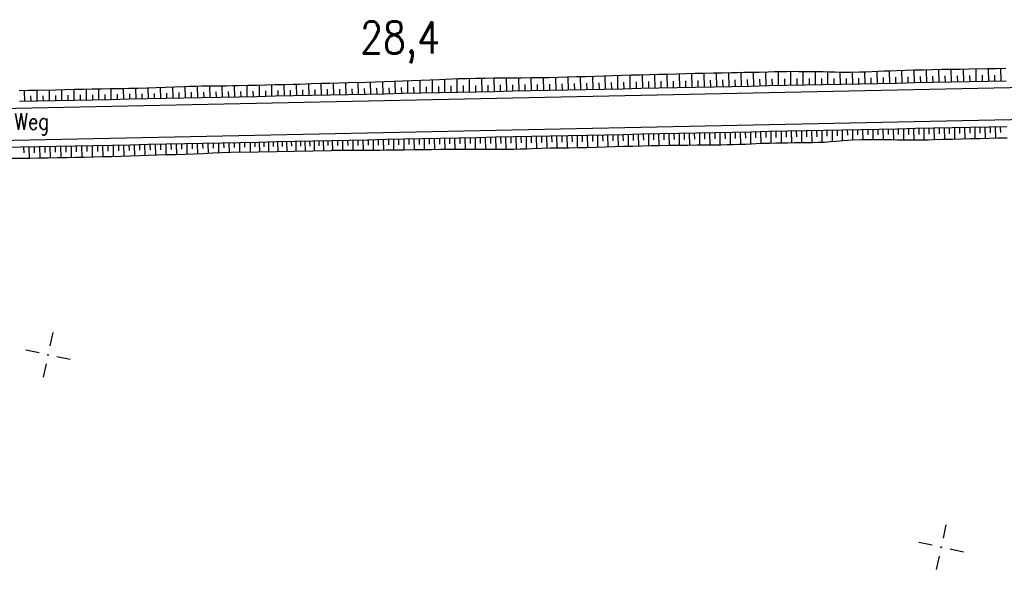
# Model space of a CAD drawing. Extents: x -134 to 1642, y -665 to 1050.
# Tile 16 of 88: x 330 to 438, y 74 to 136. Entities that reach past the tile are written whole.
import ezdxf

# ---------------------------------------------------------------- set-up
doc = ezdxf.new("R2010")
doc.units = 0
doc.header["$LTSCALE"] = 2
doc.header["$MEASUREMENT"] = 0
doc.linetypes.add('AUSGEZOGEN', pattern=[0])
doc.layers.get('0').update_dxf_attribs({"color": 8, "linetype": 'AUSGEZOGEN'})
for name, color, linetype in [('Bahnachse', 7, 'CONTINUOUS'), ('BOESCHG', 8, 'AUSGEZOGEN'), ('NETZ', 250, 'AUSGEZOGEN'), ('Rinne', 200, 'CONTINUOUS'), ('SCHRIFT', 8, 'AUSGEZOGEN'), ('Wegböschungen', 15, 'CONTINUOUS'), ('Wege', 15, 'CONTINUOUS')]:
    doc.layers.add(name, color=color, linetype=linetype)
doc.styles.add('ROMANS', font='romans.shx', dxfattribs={"width": 0.8})

# ---------------------------------------------------------------- blocks, each defined once
blk = doc.blocks.new('IKR')
at = {"color": 0}
for p, q in [((0, 1), (0, 2.5)), ((-2.5, 0), (-1, 0)), ((1, 0), (2.5, 0)), ((0, -2.5), (0, -1))]:
    blk.add_line(p, q, dxfattribs=at)
blk.add_circle((0, 0), 0.05, dxfattribs=at)
blk.add_point((0, 0), dxfattribs=at)

msp = doc.modelspace()

# ---------------------------------------------------------------- hatches: boundary and pattern name
at = {"layer": 'Rinne'}
h = msp.add_hatch(dxfattribs=at)
h.set_pattern_fill('ANSI31', color=256, scale=20, style=0)
edge = h.paths.add_edge_path()
edge.add_arc((275.37, -21751.93), 21947.71, 89.378358, 89.455583, ccw=False)
edge.add_arc((441.16, -6471.33), 6666.2, 89.238235, 89.378358, ccw=False)
edge.add_arc((-14330.57, -1117453.65), 1117746.73, 89.23636226, 89.23823456, ccw=False)
edge.add_arc((523.43, -3023.77), 3217.85, 89.20146, 89.23636, ccw=False)
edge.add_arc((555.12, -750.21), 944.08, 86.94729, 89.20146, ccw=False)
edge.add_arc((625.86, 576.33), 384.35, 266.9473, 270.4805)
edge.add_arc((580.86, 5941.8), 5750, 270.480512, 270.662384)
edge.add_arc((762.64, -9781.39), 9974.23, 90.524294, 90.662384, ccw=False)
edge.add_arc((2442.17, -193318.23), 193518.75, 90.5143653, 90.5242944, ccw=False)
edge.add_arc((253.38, 50487.94), 50297.24, 270.514366, 270.533841)
edge.add_arc((717.25, 703), 510.13, 270.5338, 270.6271)
edge.add_arc((-30540.74, 2856402.63), 2856380.83, 270.62712452, 270.62837112)
edge.add_arc((769.64, 1592.38), 1398.89, 270.62837, 270.99311)
edge.add_arc((599.07, 11432.09), 11240.07, 270.993107, 271.121779)
edge.add_arc((275.39, -21749.98), 21944.96, 89.378358, 89.455589, ccw=False)
edge.add_arc((441.15, -6472.29), 6666.37, 89.238234, 89.378358, ccw=False)
edge.add_arc((-14329.56, -1117377.59), 1117669.86, 89.23636219, 89.23823424, ccw=False)
edge.add_arc((523.4, -3025.41), 3218.7, 89.20148, 89.23636, ccw=False)
edge.add_arc((555.1, -751.15), 944.21, 86.94729, 89.20148, ccw=False)
edge.add_arc((625.85, 575.59), 384.41, 266.9473, 270.4805)
edge.add_arc((580.85, 5941.87), 5750.87, 270.480491, 270.662393)
edge.add_arc((762.68, -9785.5), 9977.54, 90.524293, 90.662393, ccw=False)
edge.add_arc((2442.71, -193377.72), 193577.45, 90.5143667, 90.5242933, ccw=False)
edge.add_arc((253.39, 50486.67), 50296.77, 270.514367, 270.533841)
edge.add_arc((717.26, 702.22), 510.15, 270.5338, 270.6271)
edge.add_arc((-30543.48, 2856652.63), 2856631.65, 270.62712453, 270.6283711)
edge.add_arc((769.65, 1591.7), 1399.01, 270.62837, 270.99311)
edge.add_arc((599.07, 11431.93), 11240.71, 270.993107, 271.121781)
h = msp.add_hatch(dxfattribs=at)
h.set_pattern_fill('ANSI31', color=256, scale=20, style=0)
edge = h.paths.add_edge_path()
edge.add_arc((639.26, -229.86), 468.99, 97.5604, 98.5249, ccw=False)
edge.add_arc((578.78, 225.82), 9.32, 90.7152, 97.5604, ccw=False)
edge.add_arc((667.45, -6877.29), 7112.98, 90.453858, 90.71516, ccw=False)
edge.add_arc((644.04, -3922.61), 4158.2, 90.1121, 90.45386, ccw=False)
edge.add_arc((2970.47, -1192978.7), 1193216.58, 90.10896587, 90.11210068, ccw=False)
edge.add_arc((709.22, -3986.09), 4221.82, 90.05626, 90.10897, ccw=False)
edge.add_line((705.08, 235.72), (793.28, 235.81))
edge.add_arc((682.62, 115104.43), 114868.68, 270.0551966, 270.0832469)
edge.add_arc((860.11, -7060.43), 7296.32, 89.971949, 90.083247, ccw=False)
edge.add_arc((863.68, 229.3), 6.58, 80.4991, 89.9719, ccw=False)
edge.add_arc((850.92, 153.04), 83.9, 77.8496, 80.4991, ccw=False)
edge.add_arc((867.52, 230.16), 5.01, 71.9057, 77.8496, ccw=False)
edge.add_arc((858.93, 203.87), 32.67, 69.5781, 71.9057, ccw=False)
edge.add_arc((639.26, -229.56), 469.49, 97.5604, 98.5287, ccw=False)
edge.add_arc((578.73, 226.53), 9.4, 90.714, 97.5604, ccw=False)
edge.add_arc((667.89, -6928.25), 7164.74, 90.453858, 90.714007, ccw=False)
edge.add_arc((644.03, -3915.11), 4151.5, 90.1121, 90.45386, ccw=False)
edge.add_arc((2972.64, -1194119.31), 1194357.98, 90.10896588, 90.11209795, ccw=False)
edge.add_arc((709.22, -3982), 4218.52, 90.05626, 90.10897, ccw=False)
edge.add_line((705.07, 236.52), (793.27, 236.61))
edge.add_arc((681.71, 116046.7), 115810.15, 270.0551967, 270.0829776)
edge.add_arc((860.34, -7298.99), 7535.67, 89.97407, 90.082978, ccw=False)
edge.add_arc((863.75, 229.96), 6.72, 80.4991, 89.9741, ccw=False)
edge.add_arc((850.57, 151.23), 86.54, 77.862, 80.4991, ccw=False)
edge.add_arc((867.68, 230.78), 5.18, 71.9057, 77.862, ccw=False)
edge.add_arc((858.87, 203.82), 33.54, 69.5666, 71.9057, ccw=False)

# ---------------------------------------------------------------- linework, layer by layer
at = {"layer": 'BOESCHG'}
msp.add_lwpolyline([(631.44, 176.35, -0.00161), (597.84, 175.6, 0.001441), (560.31, 174.78, 0.00226), (527.13, 173.81, -0.006727), (515.99, 173.58, -0.005941), (502.9, 173.65, 0.002244), (468.26, 174.08, 0.00081), (440.28, 174.25, -0.000922), (415.7, 174.41, -0.010798), (387.55, 175.25, 0.013812), (365.55, 175.78, 0.002298), (341.17, 175.58, 0.000746), (266.12, 174.5, 0.000036), (221.38, 173.78, 0.000236)], format="xyb", dxfattribs=at)
at = {"layer": 'Wegböschungen', "linetype": 'Continuous'}
for p, q in [((428.38, 129.01), (428.35, 130.4)), ((429.73, 129.04), (429.71, 130.43)), ((431.09, 129.07), (431.06, 130.46)), ((432.44, 129.1), (432.41, 130.49)), ((433.79, 129.12), (433.76, 130.51)), ((435.14, 129.15), (435.12, 130.53)), ((436.5, 129.18), (436.47, 130.55)), ((437.85, 129.21), (437.82, 130.57)), ((375.64, 127.91), (375.61, 129.33)), ((376.99, 127.94), (376.96, 129.39)), ((378.34, 127.97), (378.31, 129.45)), ((379.69, 128), (379.67, 129.49)), ((381.05, 128.03), (381.02, 129.51)), ((382.4, 128.05), (382.37, 129.52)), ((383.75, 128.08), (383.72, 129.53)), ((385.1, 128.11), (385.08, 129.55)), ((386.46, 128.14), (386.43, 129.56)), ((387.81, 128.17), (387.78, 129.57)), ((389.16, 128.19), (389.13, 129.6)), ((390.51, 128.22), (390.49, 129.64)), ((391.87, 128.25), (391.84, 129.69)), ((393.22, 128.28), (393.19, 129.73)), ((394.57, 128.31), (394.54, 129.77)), ((395.92, 128.34), (395.9, 129.81)), ((397.27, 128.36), (397.25, 129.85)), ((398.63, 128.39), (398.6, 129.89)), ((399.98, 128.42), (399.95, 129.92)), ((401.33, 128.45), (401.3, 129.95)), ((402.68, 128.48), (402.66, 129.98)), ((404.04, 128.5), (404.01, 130.02)), ((405.39, 128.53), (405.36, 130.05)), ((406.74, 128.56), (406.71, 130.08)), ((407.42, 128.57), (407.4, 129.34)), ((408.09, 128.59), (408.07, 130.12)), ((408.77, 128.6), (408.76, 129.37)), ((409.45, 128.62), (409.42, 130.14)), ((410.12, 128.63), (410.11, 129.39)), ((410.8, 128.65), (410.77, 130.16)), ((411.48, 128.66), (411.46, 129.42)), ((412.15, 128.67), (412.12, 130.19)), ((412.83, 128.69), (412.81, 129.45)), ((413.5, 128.7), (413.48, 130.23)), ((414.18, 128.72), (414.17, 129.48)), ((414.86, 128.73), (414.83, 130.25)), ((415.53, 128.74), (415.52, 129.49)), ((416.21, 128.76), (416.18, 130.24)), ((416.89, 128.77), (416.87, 129.5)), ((417.56, 128.79), (417.53, 130.23)), ((418.24, 128.8), (418.22, 129.51)), ((418.91, 128.81), (418.89, 130.21)), ((419.59, 128.83), (419.58, 129.51)), ((420.27, 128.84), (420.24, 130.18)), ((420.94, 128.86), (420.93, 129.51)), ((421.62, 128.87), (421.59, 130.17)), ((422.29, 128.88), (422.28, 129.53)), ((422.97, 128.9), (422.95, 130.2)), ((423.65, 128.91), (423.63, 129.57)), ((424.32, 128.93), (424.3, 130.26)), ((425, 128.94), (424.99, 129.61)), ((425.68, 128.96), (425.65, 130.31)), ((426.35, 128.97), (426.34, 129.65)), ((427.03, 128.98), (427, 130.36)), ((427.7, 129), (427.69, 129.69)), ((429.06, 129.03), (429.04, 129.72)), ((430.41, 129.05), (430.4, 129.75)), ((431.76, 129.08), (431.75, 129.78)), ((433.11, 129.11), (433.1, 129.8)), ((434.47, 129.14), (434.45, 129.83)), ((435.82, 129.17), (435.81, 129.86)), ((437.17, 129.19), (437.16, 129.88)), ((335.06, 127.07), (335.04, 128.25)), ((336.42, 127.1), (336.39, 128.28)), ((337.77, 127.12), (337.75, 128.31)), ((339.12, 127.15), (339.1, 128.34)), ((340.47, 127.18), (340.45, 128.37)), ((341.83, 127.21), (341.8, 128.38)), ((343.18, 127.24), (343.16, 128.4)), ((344.53, 127.27), (344.51, 128.44)), ((345.88, 127.29), (345.86, 128.49)), ((347.24, 127.32), (347.21, 128.54)), ((348.59, 127.35), (348.56, 128.59)), ((349.94, 127.38), (349.92, 128.64)), ((351.29, 127.41), (351.27, 128.66)), ((352.65, 127.43), (352.62, 128.66)), ((354, 127.46), (353.97, 128.69)), ((355.35, 127.49), (355.33, 128.72)), ((356.7, 127.52), (356.68, 128.75)), ((358.05, 127.55), (358.03, 128.78)), ((359.41, 127.58), (359.38, 128.81)), ((360.76, 127.6), (360.74, 128.85)), ((361.44, 127.62), (361.42, 128.25)), ((362.11, 127.63), (362.09, 128.9)), ((362.79, 127.65), (362.78, 128.28)), ((363.46, 127.66), (363.44, 128.94)), ((364.14, 127.67), (364.13, 128.32)), ((364.82, 127.69), (364.79, 128.97)), ((365.49, 127.7), (365.48, 128.35)), ((366.17, 127.72), (366.15, 129.01)), ((366.85, 127.73), (366.83, 128.38)), ((367.52, 127.74), (367.5, 129.05)), ((368.2, 127.76), (368.19, 128.41)), ((368.87, 127.77), (368.85, 129.08)), ((369.55, 127.79), (369.54, 128.44)), ((370.23, 127.8), (370.2, 129.12)), ((370.9, 127.81), (370.89, 128.48)), ((371.58, 127.83), (371.55, 129.17)), ((372.26, 127.84), (372.24, 128.52)), ((372.93, 127.86), (372.91, 129.23)), ((373.61, 127.87), (373.59, 128.56)), ((374.28, 127.88), (374.26, 129.28)), ((374.96, 127.9), (374.95, 128.6)), ((376.31, 127.93), (376.3, 128.64)), ((377.66, 127.96), (377.65, 128.69)), ((379.02, 127.98), (379, 128.73)), ((380.37, 128.01), (380.36, 128.75)), ((381.72, 128.04), (381.71, 128.78)), ((383.07, 128.07), (383.06, 128.8)), ((384.43, 128.1), (384.41, 128.82)), ((385.78, 128.12), (385.77, 128.84)), ((387.13, 128.15), (387.12, 128.86)), ((388.48, 128.18), (388.47, 128.88)), ((389.84, 128.21), (389.82, 128.92)), ((391.19, 128.24), (391.18, 128.95)), ((392.54, 128.27), (392.53, 128.99)), ((393.89, 128.29), (393.88, 129.02)), ((395.25, 128.32), (395.23, 129.05)), ((396.6, 128.35), (396.58, 129.09)), ((397.95, 128.38), (397.94, 129.12)), ((399.3, 128.41), (399.29, 129.16)), ((400.66, 128.43), (400.64, 129.19)), ((402.01, 128.46), (401.99, 129.21)), ((403.36, 128.49), (403.35, 129.25)), ((404.71, 128.52), (404.7, 129.28)), ((406.07, 128.55), (406.05, 129.31)), ((331.01, 126.98), (330.98, 128.16)), ((331.68, 127), (331.67, 127.59)), ((332.36, 127.01), (332.34, 128.19)), ((333.04, 127.03), (333.02, 127.62)), ((333.71, 127.04), (333.69, 128.22)), ((334.39, 127.05), (334.38, 127.64)), ((335.74, 127.08), (335.73, 127.67)), ((337.09, 127.11), (337.08, 127.7)), ((338.44, 127.14), (338.43, 127.73)), ((339.8, 127.17), (339.79, 127.76)), ((341.15, 127.19), (341.14, 127.79)), ((342.5, 127.22), (342.49, 127.81)), ((343.85, 127.25), (343.84, 127.83)), ((345.21, 127.28), (345.2, 127.87)), ((346.56, 127.31), (346.55, 127.91)), ((347.91, 127.34), (347.9, 127.95)), ((349.26, 127.36), (349.25, 127.99)), ((350.62, 127.39), (350.6, 128.02)), ((351.97, 127.42), (351.96, 128.04)), ((353.32, 127.45), (353.31, 128.06)), ((354.67, 127.48), (354.66, 128.09)), ((356.03, 127.5), (356.01, 128.12)), ((357.38, 127.53), (357.37, 128.15)), ((358.73, 127.56), (358.72, 128.18)), ((360.08, 127.59), (360.07, 128.21)), ((426.5, 123.97), (424.5, 123.93)), ((424.93, 123.94), (424.95, 122.77)), ((425.49, 123.95), (425.5, 123.36)), ((426.05, 123.96), (426.07, 122.77)), ((428.5, 124.01), (426.5, 123.97)), ((426.6, 123.97), (426.61, 123.37)), ((427.16, 123.98), (427.18, 122.75)), ((427.72, 124), (427.73, 123.37)), ((428.28, 124.01), (428.3, 122.74)), ((430.5, 124.05), (428.5, 124.01)), ((428.84, 124.02), (428.85, 123.38)), ((429.39, 124.03), (429.41, 122.75)), ((429.95, 124.04), (429.96, 123.41)), ((432.5, 124.1), (430.5, 124.05)), ((430.51, 124.05), (430.53, 122.78)), ((431.07, 124.07), (431.08, 123.43)), ((431.63, 124.08), (431.65, 122.81)), ((432.18, 124.09), (432.19, 123.46)), ((434.5, 124.14), (432.5, 124.1)), ((432.74, 124.1), (432.76, 122.83)), ((433.3, 124.11), (433.31, 123.48)), ((433.86, 124.12), (433.88, 122.86)), ((434.42, 124.14), (434.43, 123.5)), ((436.5, 124.18), (434.5, 124.14)), ((434.97, 124.15), (435, 122.89)), ((435.53, 124.16), (435.54, 123.53)), ((436.09, 124.17), (436.11, 122.91)), ((438.5, 124.22), (436.5, 124.18)), ((436.65, 124.18), (436.66, 123.55)), ((437.21, 124.19), (437.23, 122.94)), ((437.77, 124.21), (437.78, 123.58)), ((374.51, 122.89), (372.52, 122.85)), ((373.03, 122.86), (373.04, 122.27)), ((373.59, 122.87), (373.61, 121.68)), ((374.15, 122.88), (374.16, 122.28)), ((376.51, 122.93), (374.51, 122.89)), ((374.7, 122.89), (374.72, 121.69)), ((375.26, 122.9), (375.27, 122.3)), ((375.82, 122.92), (375.84, 121.71)), ((376.38, 122.93), (376.39, 122.32)), ((378.51, 122.97), (376.51, 122.93)), ((376.94, 122.94), (376.96, 121.72)), ((377.49, 122.95), (377.5, 122.34)), ((378.05, 122.96), (378.07, 121.73)), ((380.51, 123.01), (378.51, 122.97)), ((378.61, 122.97), (378.62, 122.36)), ((379.17, 122.99), (379.19, 121.74)), ((379.73, 123), (379.74, 122.37)), ((380.28, 123.01), (380.31, 121.74)), ((382.51, 123.06), (380.51, 123.01)), ((380.84, 123.02), (380.85, 122.38)), ((381.4, 123.03), (381.42, 121.74)), ((381.96, 123.04), (381.97, 122.39)), ((384.51, 123.1), (382.51, 123.06)), ((382.52, 123.06), (382.54, 121.74)), ((383.07, 123.07), (383.09, 122.4)), ((383.63, 123.08), (383.65, 121.73)), ((384.19, 123.09), (384.2, 122.41)), ((386.51, 123.14), (384.51, 123.1)), ((384.75, 123.1), (384.77, 121.74)), ((385.31, 123.11), (385.32, 122.44)), ((385.87, 123.12), (385.89, 121.78)), ((386.42, 123.14), (386.43, 122.47)), ((388.51, 123.18), (386.51, 123.14)), ((386.98, 123.15), (387, 121.82)), ((387.54, 123.16), (387.55, 122.5)), ((388.1, 123.17), (388.12, 121.85)), ((390.51, 123.22), (388.51, 123.18)), ((388.66, 123.18), (388.67, 122.52)), ((389.21, 123.19), (389.23, 121.87)), ((389.77, 123.21), (389.78, 122.54)), ((390.33, 123.22), (390.35, 121.89)), ((392.51, 123.26), (390.51, 123.22)), ((390.89, 123.23), (390.9, 122.56)), ((391.45, 123.24), (391.47, 121.9)), ((392, 123.25), (392.01, 122.58)), ((394.51, 123.3), (392.51, 123.26)), ((392.56, 123.26), (392.58, 121.92)), ((393.12, 123.28), (393.13, 122.6)), ((393.68, 123.29), (393.7, 121.95)), ((394.24, 123.3), (394.25, 122.63)), ((396.51, 123.35), (394.51, 123.3)), ((394.79, 123.31), (394.82, 121.98)), ((395.35, 123.32), (395.36, 122.66)), ((395.91, 123.33), (395.93, 122.02)), ((396.47, 123.35), (396.48, 122.69)), ((398.51, 123.39), (396.51, 123.35)), ((397.03, 123.36), (397.05, 122.05)), ((397.58, 123.37), (397.6, 122.72)), ((398.14, 123.38), (398.16, 122.09)), ((400.51, 123.43), (398.51, 123.39)), ((398.7, 123.39), (398.71, 122.75)), ((399.26, 123.4), (399.28, 122.11)), ((399.82, 123.42), (399.83, 122.77)), ((400.37, 123.43), (400.4, 122.13)), ((402.51, 123.47), (400.51, 123.43)), ((400.93, 123.44), (400.94, 122.79)), ((401.49, 123.45), (401.51, 122.15)), ((402.05, 123.46), (402.06, 122.81)), ((404.51, 123.51), (402.51, 123.47)), ((402.61, 123.47), (402.63, 122.17)), ((403.17, 123.49), (403.18, 122.83)), ((403.72, 123.5), (403.74, 122.19)), ((404.28, 123.51), (404.29, 122.85)), ((406.51, 123.55), (404.51, 123.51)), ((404.84, 123.52), (404.86, 122.2)), ((405.4, 123.53), (405.41, 122.87)), ((405.96, 123.54), (405.98, 122.22)), ((408.51, 123.6), (406.51, 123.55)), ((406.51, 123.55), (406.52, 122.89)), ((407.07, 123.57), (407.09, 122.22)), ((407.63, 123.58), (407.64, 122.9)), ((408.19, 123.59), (408.21, 122.23)), ((410.51, 123.64), (408.51, 123.6)), ((408.75, 123.6), (408.76, 122.92)), ((409.3, 123.61), (409.33, 122.27)), ((409.86, 123.62), (409.87, 122.96)), ((410.42, 123.64), (410.44, 122.32)), ((412.51, 123.68), (410.51, 123.64)), ((410.98, 123.65), (410.99, 123)), ((411.54, 123.66), (411.56, 122.37)), ((412.09, 123.67), (412.1, 123.03)), ((414.51, 123.72), (412.51, 123.68)), ((412.65, 123.68), (412.67, 122.4)), ((413.21, 123.69), (413.22, 123.05)), ((413.77, 123.71), (413.79, 122.42)), ((414.33, 123.72), (414.34, 123.07)), ((416.51, 123.76), (414.51, 123.72)), ((414.88, 123.73), (414.91, 122.44)), ((415.44, 123.74), (415.45, 123.1)), ((416, 123.75), (416.02, 122.46)), ((418.51, 123.8), (416.51, 123.76)), ((416.56, 123.76), (416.57, 123.12)), ((417.12, 123.78), (417.14, 122.47)), ((417.67, 123.79), (417.69, 123.13)), ((418.23, 123.8), (418.25, 122.5)), ((420.5, 123.85), (418.51, 123.8)), ((418.79, 123.81), (418.8, 123.17)), ((419.35, 123.82), (419.37, 122.57)), ((419.91, 123.83), (419.92, 123.23)), ((420.47, 123.85), (420.48, 122.67)), ((422.5, 123.89), (420.5, 123.85)), ((421.02, 123.86), (421.03, 123.28)), ((421.58, 123.87), (421.6, 122.74)), ((422.14, 123.88), (422.15, 123.32)), ((424.5, 123.93), (422.5, 123.89)), ((422.7, 123.89), (422.72, 122.77)), ((423.26, 123.9), (423.26, 123.34)), ((423.81, 123.92), (423.83, 122.77)), ((424.37, 123.93), (424.38, 123.35)), ((434.53, 122.88), (433.53, 122.85)), ((435.53, 122.9), (434.53, 122.88)), ((436.53, 122.92), (435.53, 122.9)), ((437.53, 122.95), (436.53, 122.92)), ((438.53, 122.98), (437.53, 122.95)), ((330.52, 121.97), (328.52, 121.93)), ((332.52, 122.01), (330.52, 121.97)), ((330.87, 121.98), (330.88, 121.36)), ((331.45, 121.99), (331.47, 120.75)), ((332.02, 122), (332.04, 121.38)), ((334.52, 122.06), (332.52, 122.01)), ((332.6, 122.02), (332.63, 120.77)), ((333.18, 122.03), (333.19, 121.4)), ((333.75, 122.04), (333.78, 120.79)), ((334.33, 122.05), (334.34, 121.43)), ((336.52, 122.1), (334.52, 122.06)), ((334.9, 122.06), (334.93, 120.82)), ((335.48, 122.08), (335.49, 121.45)), ((336.06, 122.09), (336.08, 120.84)), ((338.52, 122.14), (336.52, 122.1)), ((336.63, 122.1), (336.64, 121.48)), ((337.21, 122.11), (337.23, 120.87)), ((337.78, 122.12), (337.8, 121.5)), ((338.36, 122.14), (338.39, 120.89)), ((340.52, 122.18), (338.52, 122.14)), ((338.94, 122.15), (338.95, 121.52)), ((339.51, 122.16), (339.54, 120.91)), ((340.09, 122.17), (340.1, 121.55)), ((342.52, 122.22), (340.52, 122.18)), ((340.66, 122.18), (340.69, 120.94)), ((341.24, 122.2), (341.25, 121.57)), ((341.82, 122.21), (341.84, 120.97)), ((342.39, 122.22), (342.41, 121.61)), ((344.52, 122.26), (342.52, 122.22)), ((342.97, 122.23), (342.99, 121.01)), ((343.54, 122.24), (343.56, 121.64)), ((344.12, 122.26), (344.15, 121.05)), ((346.52, 122.31), (344.52, 122.26)), ((344.7, 122.27), (344.71, 121.67)), ((345.27, 122.28), (345.3, 121.09)), ((345.85, 122.29), (345.86, 121.7)), ((346.43, 122.3), (346.45, 121.13)), ((348.52, 122.35), (346.52, 122.31)), ((347, 122.32), (347.01, 121.73)), ((347.58, 122.33), (347.6, 121.16)), ((348.15, 122.34), (348.17, 121.76)), ((350.52, 122.39), (348.52, 122.35)), ((348.73, 122.35), (348.75, 121.2)), ((349.31, 122.36), (349.32, 121.79)), ((349.88, 122.38), (349.91, 121.24)), ((350.46, 122.39), (350.47, 121.83)), ((352.52, 122.43), (350.52, 122.39)), ((351.03, 122.4), (351.06, 121.29)), ((351.61, 122.41), (351.62, 121.86)), ((352.19, 122.42), (352.21, 121.33)), ((354.52, 122.47), (352.52, 122.43)), ((352.76, 122.44), (352.77, 121.9)), ((353.34, 122.45), (353.36, 121.38)), ((353.91, 122.46), (353.93, 121.93)), ((354.49, 122.47), (354.51, 121.43)), ((356.52, 122.51), (354.52, 122.47)), ((355.06, 122.48), (355.06, 122)), ((355.66, 122.5), (355.68, 121.45)), ((356.17, 122.51), (356.18, 122.02)), ((358.52, 122.56), (356.52, 122.51)), ((356.66, 122.52), (356.68, 121.47)), ((357.17, 122.53), (357.18, 122.03)), ((357.66, 122.54), (357.68, 121.49)), ((358.17, 122.55), (358.18, 122.05)), ((360.52, 122.6), (358.52, 122.56)), ((358.66, 122.56), (358.68, 121.51)), ((359.17, 122.57), (359.18, 122.06)), ((359.66, 122.58), (359.68, 121.53)), ((360.17, 122.59), (360.18, 122.08)), ((362.52, 122.64), (360.52, 122.6)), ((360.66, 122.6), (360.68, 121.55)), ((361.17, 122.61), (361.18, 122.1)), ((361.66, 122.62), (361.68, 121.57)), ((362.17, 122.63), (362.18, 122.11)), ((364.52, 122.68), (362.52, 122.64)), ((362.66, 122.64), (362.68, 121.59)), ((363.17, 122.65), (363.18, 122.13)), ((363.66, 122.66), (363.68, 121.61)), ((364.17, 122.67), (364.18, 122.15)), ((366.52, 122.72), (364.52, 122.68)), ((364.66, 122.68), (364.68, 121.63)), ((365.22, 122.69), (365.23, 122.16)), ((365.77, 122.71), (365.79, 121.63)), ((366.33, 122.72), (366.34, 122.17)), ((368.52, 122.76), (366.52, 122.72)), ((366.89, 122.73), (366.91, 121.62)), ((367.45, 122.74), (367.46, 122.18)), ((368.01, 122.75), (368.03, 121.61)), ((370.52, 122.81), (368.52, 122.76)), ((368.57, 122.76), (368.57, 122.19)), ((369.12, 122.78), (369.14, 121.62)), ((369.68, 122.79), (369.69, 122.21)), ((370.24, 122.8), (370.26, 121.64)), ((372.52, 122.85), (370.52, 122.81)), ((370.8, 122.81), (370.81, 122.23)), ((371.36, 122.82), (371.37, 121.66)), ((371.91, 122.83), (371.92, 122.25)), ((372.47, 122.85), (372.49, 121.67)), ((386.54, 121.8), (385.87, 121.78)), ((387.54, 121.83), (386.54, 121.8)), ((388.54, 121.86), (387.54, 121.83)), ((389.54, 121.88), (388.54, 121.86)), ((390.54, 121.89), (389.54, 121.88)), ((391.54, 121.9), (390.54, 121.89)), ((392.54, 121.92), (391.54, 121.9)), ((393.54, 121.94), (392.54, 121.92)), ((394.54, 121.97), (393.54, 121.94)), ((395.54, 122.01), (394.54, 121.97)), ((396.54, 122.04), (395.54, 122.01)), ((397.54, 122.07), (396.54, 122.04)), ((398.54, 122.1), (397.54, 122.07)), ((399.54, 122.12), (398.54, 122.1)), ((400.54, 122.13), (399.54, 122.12)), ((401.54, 122.15), (400.54, 122.13)), ((402.54, 122.17), (401.54, 122.15)), ((403.54, 122.18), (402.54, 122.17)), ((404.54, 122.2), (403.54, 122.18)), ((405.54, 122.21), (404.54, 122.2)), ((406.54, 122.22), (405.54, 122.21)), ((407.2, 122.22), (406.54, 122.22)), ((407.87, 122.23), (407.2, 122.22)), ((408.54, 122.24), (407.87, 122.23)), ((409.2, 122.26), (408.54, 122.24)), ((409.87, 122.29), (409.2, 122.26)), ((410.53, 122.32), (409.87, 122.29)), ((411.53, 122.37), (410.53, 122.32)), ((412.53, 122.4), (411.53, 122.37)), ((413.2, 122.41), (412.53, 122.4)), ((413.87, 122.42), (413.2, 122.41)), ((414.53, 122.43), (413.87, 122.42)), ((415.2, 122.45), (414.53, 122.43)), ((415.87, 122.46), (415.2, 122.45)), ((416.53, 122.47), (415.87, 122.46)), ((417.2, 122.47), (416.53, 122.47)), ((417.87, 122.48), (417.2, 122.47)), ((418.53, 122.51), (417.87, 122.48)), ((419.2, 122.55), (418.53, 122.51)), ((419.86, 122.61), (419.2, 122.55)), ((420.53, 122.67), (419.86, 122.61)), ((421.53, 122.74), (420.53, 122.67)), ((422.53, 122.77), (421.53, 122.74)), ((423.19, 122.77), (422.53, 122.77)), ((423.86, 122.77), (423.19, 122.77)), ((424.53, 122.77), (423.86, 122.77)), ((425.19, 122.77), (424.53, 122.77)), ((425.86, 122.77), (425.19, 122.77)), ((426.53, 122.76), (425.86, 122.77)), ((427.2, 122.75), (426.53, 122.76)), ((427.86, 122.74), (427.2, 122.75)), ((428.53, 122.74), (427.86, 122.74)), ((429.2, 122.75), (428.53, 122.74)), ((429.86, 122.76), (429.2, 122.75)), ((430.53, 122.78), (429.86, 122.76)), ((431.53, 122.81), (430.53, 122.78)), ((432.53, 122.83), (431.53, 122.81)), ((433.53, 122.85), (432.53, 122.83)), ((354.54, 121.43), (364.54, 121.63)), ((365.54, 121.63), (364.54, 121.63)), ((366.54, 121.63), (365.54, 121.63)), ((367.21, 121.62), (366.54, 121.63)), ((367.87, 121.62), (367.21, 121.62)), ((368.54, 121.61), (367.87, 121.62)), ((369.21, 121.62), (368.54, 121.61)), ((369.87, 121.63), (369.21, 121.62)), ((370.54, 121.65), (369.87, 121.63)), ((371.54, 121.66), (370.54, 121.65)), ((372.54, 121.67), (371.54, 121.66)), ((373.54, 121.68), (372.54, 121.67)), ((374.54, 121.69), (373.54, 121.68)), ((375.54, 121.7), (374.54, 121.69)), ((376.54, 121.71), (375.54, 121.7)), ((377.54, 121.73), (376.54, 121.71)), ((378.54, 121.74), (377.54, 121.73)), ((379.54, 121.74), (378.54, 121.74)), ((380.54, 121.74), (379.54, 121.74)), ((381.54, 121.74), (380.54, 121.74)), ((382.54, 121.74), (381.54, 121.74)), ((383.21, 121.73), (382.54, 121.74)), ((383.87, 121.73), (383.21, 121.73)), ((384.54, 121.74), (383.87, 121.73)), ((385.21, 121.75), (384.54, 121.74)), ((385.87, 121.78), (385.21, 121.75))]:
    msp.add_line(p, q, dxfattribs=at)
for points in [[(438.37, 130.58), (437.37, 130.57), (436.37, 130.55), (434.37, 130.52), (433.37, 130.5), (432.37, 130.48), (431.37, 130.47), (430.37, 130.45), (429.37, 130.43), (428.37, 130.4), (427.37, 130.37), (426.37, 130.33), (425.7, 130.31), (425.04, 130.29), (424.37, 130.26), (423.71, 130.23), (423.04, 130.2), (422.37, 130.18), (421.37, 130.17), (420.37, 130.17), (419.71, 130.19), (419.04, 130.2), (418.37, 130.22), (417.37, 130.23), (416.37, 130.24), (415.7, 130.24), (415.04, 130.25), (414.37, 130.24), (413.7, 130.23), (413.04, 130.22), (412.37, 130.2), (411.37, 130.17), (410.37, 130.15), (409.7, 130.14), (409.04, 130.13), (408.37, 130.12), (407.37, 130.1), (406.37, 130.07), (405.37, 130.05), (404.37, 130.03), (403.37, 130), (402.37, 129.98), (401.37, 129.95), (400.37, 129.93), (399.37, 129.91), (398.37, 129.88), (397.37, 129.85), (396.37, 129.82), (395.38, 129.79), (394.38, 129.76), (392.38, 129.7), (391.38, 129.67), (390.38, 129.64), (389.38, 129.61), (388.38, 129.58), (387.71, 129.57), (387.04, 129.57), (386.38, 129.56), (385.38, 129.55), (384.38, 129.54), (382.38, 129.52), (381.38, 129.51), (380.38, 129.5), (379.38, 129.48), (378.38, 129.45), (377.71, 129.43), (377.05, 129.4), (376.38, 129.37), (375.38, 129.32), (374.38, 129.29), (373.38, 129.25), (372.38, 129.21), (371.38, 129.16), (370.38, 129.13), (369.38, 129.1), (368.38, 129.07), (366.39, 129.02), (365.39, 128.99), (364.39, 128.96), (363.39, 128.94), (362.39, 128.91), (361.72, 128.89), (361.05, 128.86), (360.39, 128.84), (359.39, 128.81), (358.39, 128.79), (357.39, 128.76), (356.39, 128.74), (355.39, 128.72), (354.39, 128.7), (353.72, 128.68), (353.06, 128.67), (352.39, 128.66), (351.72, 128.66), (351.06, 128.66), (350.39, 128.65), (349.72, 128.64), (349.06, 128.61), (348.39, 128.59), (347.39, 128.55), (346.39, 128.51), (345.39, 128.47), (344.39, 128.43), (343.39, 128.41), (342.39, 128.39), (341.73, 128.38), (341.06, 128.38), (340.39, 128.37), (339.39, 128.35), (338.39, 128.32), (337.39, 128.3), (336.39, 128.28), (335.39, 128.26), (334.39, 128.24), (332.4, 128.19), (331.4, 128.17), (330.4, 128.15)], [(438.4, 129.22), (436.4, 129.18), (434.4, 129.14), (432.4, 129.1), (430.4, 129.05), (428.4, 129.01), (426.4, 128.97), (424.4, 128.93), (422.4, 128.89), (420.4, 128.85), (418.4, 128.8), (416.4, 128.76), (414.4, 128.72), (412.4, 128.68), (410.4, 128.64), (408.4, 128.6), (406.4, 128.55), (404.4, 128.51), (402.4, 128.47), (400.4, 128.43), (398.41, 128.39), (396.41, 128.35), (394.41, 128.3), (392.41, 128.26), (390.41, 128.22), (388.41, 128.18), (386.41, 128.14), (384.41, 128.1), (382.41, 128.05), (380.41, 128.01), (378.41, 127.97), (376.41, 127.93), (374.41, 127.89), (372.41, 127.85), (370.41, 127.8), (368.41, 127.76), (366.41, 127.72), (364.41, 127.68), (362.41, 127.64), (360.41, 127.6), (358.41, 127.55), (356.41, 127.51), (354.41, 127.47), (352.42, 127.43), (350.42, 127.39), (348.42, 127.35), (346.42, 127.3), (344.42, 127.26), (342.42, 127.22), (340.42, 127.18), (338.42, 127.14), (336.42, 127.1), (334.42, 127.05), (332.42, 127.01), (330.42, 126.97)], [(354.54, 121.43), (352.54, 121.35), (351.54, 121.31), (350.54, 121.27), (348.54, 121.19), (347.54, 121.16), (346.55, 121.13), (345.55, 121.1), (344.55, 121.06), (343.55, 121.03), (342.55, 121), (341.55, 120.96), (340.55, 120.93), (339.55, 120.91), (338.55, 120.89), (337.55, 120.87), (336.55, 120.85), (335.55, 120.83), (334.55, 120.81), (333.55, 120.79), (332.55, 120.77), (331.55, 120.76), (330.55, 120.75), (329.55, 120.73)]]:
    msp.add_lwpolyline(points, dxfattribs=at)
at = {"layer": 'Wege', "linetype": 'Continuous'}
msp.add_line((526.61, 126.81), (294.17, 121.97), dxfattribs=at)
msp.add_lwpolyline([(526.54, 130.31), (286.1, 125.3), (284.78, 125.23), (283.47, 125.08), (282.17, 124.86), (280.89, 124.55), (279.62, 124.17), (278.39, 123.71), (277.18, 123.18), (276.01, 122.58), (274.87, 121.9), (273.78, 121.16), (272.74, 120.36), (271.75, 119.49), (270.81, 118.56), (269.93, 117.58), (269.11, 116.55), (268.35, 115.47), (267.66, 114.34), (267.42, 113.91)], dxfattribs=at)

# ---------------------------------------------------------------- block references
at = {"layer": 'NETZ', "rotation": 167.8411}
for p in [(333.54, 99.25), (431.29, 78.19)]:
    msp.add_blockref('IKR', p, dxfattribs=at)

# ---------------------------------------------------------------- texts
at = {"layer": 'Bahnachse', "linetype": 'Continuous', "style": 'ROMANS', "oblique": 0, "width": 0.8334}
msp.add_text('28,4', height=3.5, rotation=359.9412, dxfattribs=at).set_placement((367.7, 132.25))
at = {"layer": 'SCHRIFT', "style": 'ROMANS', "width": 0.8}
msp.add_text('Weg', height=1.8, rotation=0.5376, dxfattribs=at).set_placement((329.89, 123.88))

doc.saveas('drawing.dxf')
